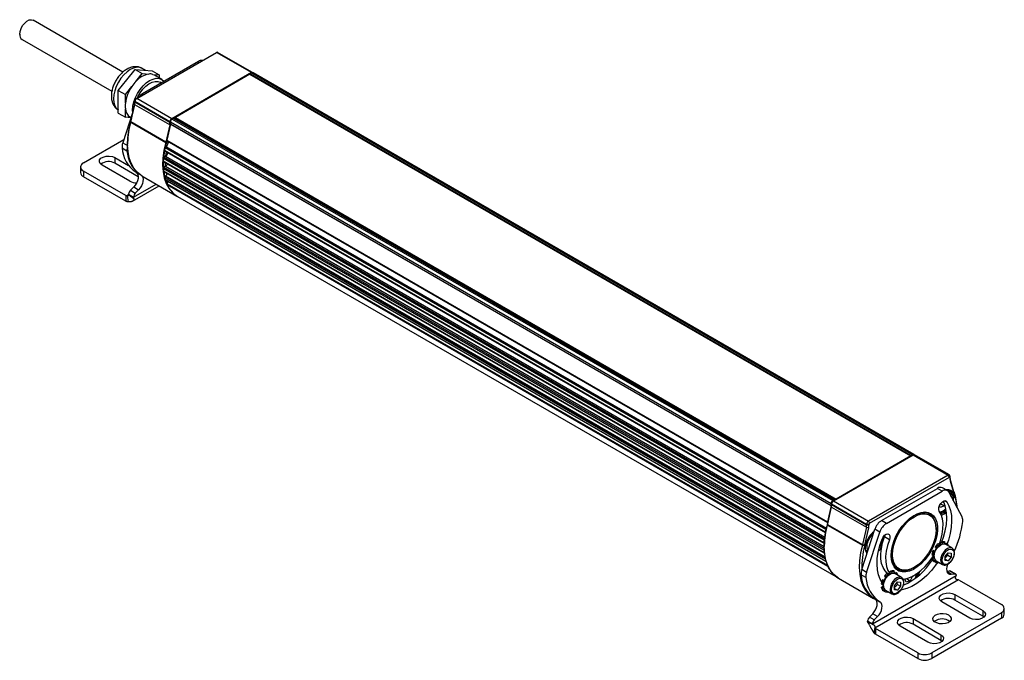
# Model space of a CAD drawing. Header units: millimetres. Extents: x 20 to 864, y 0 to 532.
# Tile 4 of 4: x 557 to 842, y 347 to 532. Entities that reach past the tile are written whole.
import ezdxf

# ---------------------------------------------------------------- set-up
doc = ezdxf.new("R2010")
doc.units = ezdxf.units.MM
doc.header["$LTSCALE"] = 2

msp = doc.modelspace()

# ---------------------------------------------------------------- linework, layer by layer
for p, q in [((586.87, 517.36), (560.9, 532.35)), ((557.7, 526.81), (583.68, 511.81)), ((590.84, 509.73), (613.89, 523.04)), ((624, 517.2), (613.89, 523.04)), ((624.35, 517.24), (614.24, 523.07)), ((587.97, 515.1), (590.42, 518.15)), ((590.42, 518.15), (592.47, 516.97)), ((590.42, 518.15), (592.87, 517.93)), ((593.43, 517.88), (592.47, 518.44)), ((608.67, 520.43), (592.53, 511.12)), ((592.87, 517.93), (595.32, 517.71)), ((608.67, 520.43), (609.02, 520.22)), ((585.52, 512.06), (587.97, 515.1)), ((590.63, 514.68), (592.47, 516.97)), ((592.47, 516.97), (594.31, 516.8)), ((595.32, 517.71), (597.37, 516.53)), ((595.53, 516.69), (597.37, 516.53)), ((598.09, 515.27), (595.97, 516.5)), ((597.37, 516.53), (597.37, 515.69)), ((624, 517.2), (600.95, 503.89)), ((623.58, 516.72), (602.01, 504.27)), ((623.58, 516.72), (814.5, 406.5)), ((624.15, 517.12), (623.76, 516.9)), ((623.76, 516.9), (814.68, 406.68)), ((624.08, 517.08), (624, 517.2)), ((624.15, 517.12), (815.06, 406.9)), ((815.41, 406.94), (624.5, 517.15)), ((587.57, 510.87), (589.41, 513.16)), ((597.91, 514.22), (597.59, 514.41)), ((585.52, 512.06), (587.57, 510.87)), ((585.52, 508.79), (585.52, 512.06)), ((587.57, 508.42), (587.57, 510.87)), ((590.49, 509.53), (590.84, 509.73)), ((600.95, 503.89), (590.84, 509.73)), ((592.53, 511.12), (592.89, 510.91)), ((585.52, 505.52), (585.52, 508.79)), ((587.57, 504.34), (587.57, 506.79)), ((590.25, 508.23), (589.15, 503.25)), ((589.16, 502.96), (590.26, 507.95)), ((590.26, 507.95), (590.25, 508.23)), ((600.37, 502.11), (590.26, 507.95)), ((590.35, 508.87), (590.35, 509.28)), ((600.46, 503.04), (590.35, 508.87)), ((590.35, 508.68), (590.35, 508.87)), ((600.46, 502.84), (590.35, 508.68)), ((585.52, 505.52), (587.57, 504.34)), ((589.74, 505.93), (586.8, 496.95)), ((589.17, 504.2), (587.57, 504.34)), ((588.97, 504.37), (589.19, 504.25)), ((601.03, 503.77), (600.95, 503.89)), ((601.48, 504.04), (601.1, 503.81)), ((601.1, 503.81), (792.01, 393.6)), ((601.48, 504.04), (792.4, 393.82)), ((792.53, 393.83), (601.61, 504.05)), ((601.7, 504), (602.01, 504.18)), ((602.01, 504.27), (792.93, 394.05)), ((602.01, 504.27), (602.01, 503.82)), ((589.11, 502.77), (589.09, 503.02)), ((599.23, 496.93), (589.11, 502.77)), ((589.16, 502.96), (589.15, 503.25)), ((599.27, 497.12), (589.16, 502.96)), ((600.37, 502.11), (599.27, 497.12)), ((600.59, 502.37), (599.56, 497.71)), ((600.37, 502.11), (600.53, 502.08)), ((600.46, 503.04), (600.46, 502.84)), ((600.6, 503.04), (600.46, 503.04)), ((600.6, 502.84), (600.46, 502.84)), ((600.59, 502.37), (791.51, 392.16)), ((600.6, 502.96), (791.52, 392.74)), ((600.6, 502.96), (600.6, 502.45)), ((600.6, 502.45), (791.52, 392.23)), ((575.44, 491.12), (587.09, 497.85)), ((586.62, 495.49), (588.03, 494.67)), ((586.8, 496.95), (588.21, 496.14)), ((588.23, 496.18), (588.21, 496.14)), ((588.23, 496.96), (588.23, 496.56)), ((599.06, 495.6), (789.98, 385.38)), ((599.18, 495.58), (599.5, 496.87)), ((599.22, 495.84), (790.14, 385.62)), ((599.5, 496.87), (599.23, 496.93)), ((599.55, 497.07), (599.27, 497.12)), ((599.55, 497.07), (599.65, 497.51)), ((599.56, 497.71), (790.48, 387.49)), ((599.61, 497.54), (790.53, 387.32)), ((584.57, 492.67), (588.48, 490.41)), ((584.57, 492.67), (584.57, 491.03)), ((598.57, 492.53), (789.49, 382.31)), ((598.73, 492.8), (598.98, 494.59)), ((599.19, 493.06), (598.74, 492.81)), ((598.74, 492.81), (789.65, 382.6)), ((598.89, 494.78), (789.81, 384.56)), ((598.94, 494.61), (789.85, 384.4)), ((599.19, 493.06), (789.7, 383.08)), ((599.3, 493.14), (599.46, 494.31)), ((574.6, 489.96), (574.6, 488.32)), ((588.88, 485.85), (580.82, 490.5)), ((591.29, 487.16), (584.57, 491.03)), ((598.51, 491.69), (789.43, 381.47)), ((598.51, 489.62), (789.43, 379.41)), ((598.56, 491.56), (789.48, 381.34)), ((599.19, 490.23), (598.68, 489.94)), ((598.68, 489.94), (789.55, 379.76)), ((599.19, 490.23), (789.54, 380.34)), ((587.69, 481.72), (575.44, 488.79)), ((575.44, 488.79), (575.44, 487.16)), ((587.69, 480.09), (575.44, 487.16)), ((590.63, 488.46), (591.69, 487.85)), ((592.37, 487.4), (602.48, 481.56)), ((598.57, 488.85), (789.49, 378.64)), ((598.62, 488.76), (789.54, 378.54)), ((598.89, 486.97), (789.81, 376.75)), ((599.19, 487.39), (599.06, 487.32)), ((599.06, 487.32), (789.83, 377.19)), ((599.19, 487.39), (789.8, 377.35)), ((599.54, 487.71), (599.41, 488.36)), ((589.98, 484.19), (589.03, 483.22)), ((589.65, 480.08), (597.35, 484.52)), ((589.92, 481.25), (596.47, 485.03)), ((589.98, 484.19), (591.4, 483.37)), ((599.06, 486.35), (789.98, 376.13)), ((599.1, 486.28), (790.02, 376.07)), ((599.62, 484.87), (790.54, 374.66)), ((599.66, 485.13), (790.51, 374.95)), ((587.69, 481.72), (587.69, 480.09)), ((587.81, 481.66), (588.51, 482.06)), ((587.81, 480.94), (587.81, 481.66)), ((587.81, 480.03), (587.81, 480.94)), ((588.07, 481.66), (588.38, 479.89)), ((588.51, 482.07), (589.92, 481.25)), ((588.51, 482.06), (589.92, 481.23)), ((589, 481.65), (589.97, 480.9)), ((589.03, 483.22), (590.44, 482.41)), ((591.4, 483.37), (590.44, 482.41)), ((602.62, 481.48), (793.54, 371.27)), ((815.06, 406.9), (814.68, 406.68)), ((792.16, 393.52), (815.21, 406.82)), ((814.5, 406.5), (792.93, 394.05)), ((814.5, 406.42), (814.5, 406.5)), ((815.21, 406.82), (825.32, 400.99)), ((825.67, 401.02), (815.56, 406.86)), ((825.32, 400.99), (802.27, 387.68)), ((802.62, 387.07), (825.67, 400.37)), ((825.67, 400.37), (825.32, 400.99)), ((825.81, 400.7), (825.81, 400.29)), ((825.81, 400.29), (825.81, 400.1)), ((825.9, 399.87), (825.91, 399.36)), ((827, 396.16), (825.9, 399.87)), ((825.91, 399.36), (827.01, 395.64)), ((806.08, 387.84), (822.21, 397.15)), ((807.49, 387.02), (823.63, 396.34)), ((823.63, 396.34), (822.21, 397.15)), ((825.13, 396.48), (823.71, 397.3)), ((825.34, 396.37), (824.95, 396.59)), ((825.31, 396.38), (825.2, 396.43)), ((825.55, 396.03), (829.36, 388.79)), ((827, 396.16), (827.01, 395.64)), ((827.05, 396.02), (827.07, 395.48)), ((791.52, 392.74), (791.52, 392.23)), ((791.66, 392.82), (791.66, 392.66)), ((791.66, 392.66), (801.77, 386.82)), ((791.66, 392.47), (791.66, 392.66)), ((792.4, 393.82), (792.01, 393.6)), ((792.01, 393.43), (792.16, 393.52)), ((792.16, 393.52), (802.27, 387.68)), ((792.93, 394.05), (792.93, 393.96)), ((823.13, 392.7), (824.26, 392.05)), ((824.9, 393.26), (824.45, 393.53)), ((826.53, 394.7), (826.5, 394.23)), ((791.57, 391.84), (790.47, 386.86)), ((791.51, 392.16), (790.48, 387.49)), ((790.48, 386.75), (791.58, 391.73)), ((791.57, 391.84), (791.58, 391.73)), ((791.58, 391.73), (801.69, 385.89)), ((791.66, 392.47), (801.77, 386.63)), ((819.99, 389.65), (818.86, 390.31)), ((823.06, 391.64), (822.85, 392.25)), ((824.26, 392.05), (823.06, 391.64)), ((824.38, 392.28), (824.26, 392.05)), ((790.57, 387.3), (790.54, 387.31)), ((802.27, 387.68), (802.62, 387.07)), ((807.49, 387.02), (806.08, 387.84)), ((790.14, 385.62), (790.16, 385.64)), ((790.42, 386.65), (790.43, 386.55)), ((790.43, 386.55), (800.54, 380.71)), ((790.47, 386.86), (790.48, 386.75)), ((790.48, 386.75), (800.59, 380.91)), ((800.35, 373.68), (804.16, 385.32)), ((801.69, 385.89), (800.59, 380.91)), ((801.28, 380.79), (802.38, 385.77)), ((801.69, 385.89), (802.38, 385.77)), ((801.76, 372.86), (805.57, 384.5)), ((801.77, 386.82), (802.48, 386.82)), ((801.77, 386.82), (801.77, 386.63)), ((801.77, 386.63), (802.48, 386.63)), ((802.48, 386.63), (802.48, 386.82)), ((805.57, 384.5), (804.16, 385.32)), ((821.89, 385.3), (821.89, 385.46)), ((802.94, 381.61), (802.95, 381.83)), ((802.95, 381.83), (803.06, 381.97)), ((806.95, 383.11), (807.1, 383.69)), ((808.36, 382.29), (806.95, 383.11)), ((807.06, 383.46), (807.04, 383.64)), ((823.22, 381), (823.32, 381.64)), ((823.32, 381.64), (823.64, 381.46)), ((823.64, 381.46), (823.57, 381.02)), ((824.47, 381.54), (824.15, 381.73)), ((824.27, 381.09), (824.47, 381.54)), ((824.52, 381.01), (824.78, 381.36)), ((824.78, 381.36), (825.1, 381.18)), ((789.54, 380.5), (789.54, 380.34)), ((800.54, 380.71), (801.22, 380.56)), ((800.59, 380.91), (801.28, 380.79)), ((801.57, 379.05), (801.96, 378.83)), ((801.96, 378.83), (802, 378.81)), ((821.28, 378.97), (820.96, 379.15)), ((820.96, 379.15), (821.39, 379.07)), ((821.57, 378.91), (821.28, 378.97)), ((821.39, 379.07), (821.59, 378.95)), ((821.64, 379.06), (821.48, 379.14)), ((821.6, 380.25), (821.91, 380.07)), ((821.88, 379.92), (821.6, 380.25)), ((821.87, 379.8), (822.02, 379.72)), ((822.08, 379.81), (821.88, 379.92)), ((821.91, 380.07), (822.11, 379.84)), ((822.74, 380.94), (822.42, 381.13)), ((822.81, 380.58), (822.74, 380.94)), ((823.14, 380.89), (823.21, 380.85)), ((823.35, 380.93), (823.22, 381)), ((824.43, 377.45), (825.31, 378.55)), ((826.48, 379.88), (824.57, 380.98)), ((825.1, 381.18), (824.84, 380.82)), ((825.28, 377.83), (825.21, 378.43)), ((825.31, 378.55), (826.2, 378.47)), ((826.2, 378.47), (826.2, 377.3)), ((820.62, 378), (820.94, 377.82)), ((820.62, 376.96), (821.12, 377.37)), ((820.94, 376.78), (820.62, 376.96)), ((820.94, 377.82), (821.28, 377.94)), ((821.28, 377.06), (820.94, 376.78)), ((820.96, 376.21), (821.28, 376.02)), ((821.12, 377.37), (821.25, 377.3)), ((821.25, 377.46), (821.18, 377.49)), ((821.28, 376.02), (821.57, 376.42)), ((821.6, 375.84), (821.77, 376.24)), ((821.91, 375.66), (821.6, 375.84)), ((821.82, 376.22), (823.73, 375.12)), ((822.09, 376.06), (821.91, 375.66)), ((824.43, 376.27), (824.43, 377.45)), ((824.43, 376.71), (825.31, 376.2)), ((825.31, 376.2), (824.43, 376.27)), ((825.28, 377.83), (826.2, 377.3)), ((826.2, 377.3), (825.31, 376.2)), ((801.76, 372.86), (800.35, 373.68)), ((808.6, 372.56), (808.7, 373.2)), ((808.7, 373.2), (809.01, 373.02)), ((809.01, 373.02), (808.95, 372.58)), ((809.84, 373.1), (809.52, 373.28)), ((809.65, 372.65), (809.84, 373.1)), ((809.71, 374.46), (810.84, 373.8)), ((809.9, 372.56), (810.16, 372.92)), ((810.16, 372.92), (810.48, 372.73)), ((810.48, 372.73), (810.21, 372.38)), ((815.42, 374.26), (815.56, 374.34)), ((824.95, 373.19), (825.72, 373.3)), ((826.18, 372.35), (825, 373.03)), ((827.13, 372.49), (825.72, 373.3)), ((827.42, 372.44), (826, 373.26)), ((793.68, 371.18), (803.79, 365.35)), ((801.58, 371.39), (800.17, 372.21)), ((803.47, 357.97), (827.65, 371.93)), ((828.35, 370.7), (804.18, 356.75)), ((806.66, 370.53), (806.34, 370.71)), ((806.34, 370.71), (806.77, 370.63)), ((806.95, 370.47), (806.66, 370.53)), ((806.77, 370.63), (806.97, 370.51)), ((807.01, 370.61), (806.86, 370.7)), ((806.97, 371.81), (807.29, 371.63)), ((807.26, 371.48), (806.97, 371.81)), ((807.24, 371.36), (807.39, 371.27)), ((807.46, 371.36), (807.26, 371.48)), ((807.29, 371.63), (807.49, 371.4)), ((808.12, 372.5), (807.8, 372.68)), ((808.19, 372.14), (808.12, 372.5)), ((808.27, 372.29), (808.14, 372.36)), ((808.52, 372.45), (808.58, 372.41)), ((808.72, 372.49), (808.6, 372.56)), ((809.8, 369.01), (810.69, 370.11)), ((811.85, 371.44), (809.94, 372.54)), ((810.65, 369.38), (810.59, 369.98)), ((810.69, 370.11), (811.57, 370.03)), ((811.57, 370.03), (811.57, 368.85)), ((813.15, 370.02), (812.77, 371)), ((814.36, 370.48), (813.15, 370.02)), ((813.28, 371.1), (814.36, 370.48)), ((815.01, 371.75), (814.36, 370.48)), ((826.18, 372.35), (827.13, 372.49)), ((828.47, 370.64), (840.72, 363.57)), ((805.99, 369.56), (806.31, 369.37)), ((805.99, 368.52), (806.5, 368.93)), ((806.31, 368.34), (805.99, 368.52)), ((806.31, 369.37), (806.66, 369.49)), ((806.66, 368.62), (806.31, 368.34)), ((806.34, 367.76), (806.66, 367.58)), ((806.5, 368.93), (806.63, 368.86)), ((806.62, 369.01), (806.55, 369.05)), ((806.66, 367.58), (806.95, 367.98)), ((806.97, 367.4), (807.15, 367.8)), ((807.29, 367.21), (806.97, 367.4)), ((807.19, 367.77), (809.1, 366.67)), ((807.46, 367.62), (807.29, 367.21)), ((809.8, 367.83), (809.8, 369.01)), ((809.8, 368.26), (810.69, 367.75)), ((810.69, 367.75), (809.8, 367.83)), ((810.65, 369.38), (811.57, 368.85)), ((811.57, 368.85), (810.69, 367.75)), ((804.17, 365.19), (805.59, 364.37)), ((831.59, 359.7), (823.53, 364.35)), ((827.28, 366.51), (835.34, 361.86)), ((827.28, 366.51), (827.28, 364.88)), ((835.34, 360.23), (827.28, 364.88)), ((835.34, 361.86), (835.34, 360.23)), ((841.56, 360.77), (841.56, 362.41)), ((802.05, 358.79), (803.47, 357.97)), ((803.47, 357.97), (802.05, 358.77)), ((802.58, 359.94), (803.53, 360.91)), ((803.99, 359.13), (802.58, 359.94)), ((804.94, 360.09), (803.53, 360.91)), ((803.99, 359.13), (804.94, 360.09)), ((815.19, 359.53), (823.25, 354.88)), ((815.19, 359.53), (815.19, 357.9)), ((840.72, 361.24), (820.57, 349.61)), ((840.72, 359.61), (820.57, 347.98)), ((835.71, 359.96), (835.34, 360.23)), ((840.72, 361.24), (840.72, 359.61)), ((803.52, 357.88), (802.16, 358.41)), ((804.15, 356.92), (803.84, 355.5)), ((804.18, 356.75), (804.18, 356.03)), ((804.18, 356.03), (804.18, 355.12)), ((816.54, 349.61), (804.29, 356.68)), ((804.29, 356.68), (804.29, 355.05)), ((819.5, 352.72), (811.44, 357.37)), ((823.25, 353.25), (815.19, 357.9)), ((816.54, 347.98), (804.29, 355.05)), ((823.25, 354.88), (823.25, 353.25)), ((823.62, 352.98), (823.25, 353.25)), ((816.54, 349.61), (816.54, 347.98)), ((820.57, 349.61), (820.57, 347.98))]:
    msp.add_line(p, q)
at = {"flags": 128}
for points in [[(557.04, 528.27), (557.14, 529.1), (557.44, 529.97), (557.89, 530.81), (558.48, 531.54), (559.14, 532.09), (559.81, 532.42), (560.44, 532.5), (560.9, 532.35)], [(592.47, 518.44), (591.72, 518.71), (590.88, 518.74), (589.96, 518.54), (589, 518.09), (588.05, 517.43), (587.13, 516.58), (586.28, 515.57), (585.54, 514.44), (584.93, 513.23), (584.48, 511.99), (584.2, 510.77), (584.1, 509.61), (584.2, 508.56), (584.48, 507.66), (584.93, 506.94), (585.54, 506.44), (585.54, 506.44)], [(589.68, 505.66), (589.64, 506.35), (589.73, 507.52), (590.02, 508.76), (590.47, 510.01), (591.09, 511.23), (591.84, 512.38), (592.7, 513.4), (593.62, 514.26), (594.59, 514.93), (595.56, 515.37), (596.48, 515.58), (597.34, 515.55), (598.09, 515.27), (598.7, 514.76), (598.75, 514.71)], [(595.53, 516.69), (595.89, 516.54), (595.97, 516.5)], [(591.02, 509.8), (591.21, 510.23), (591.84, 511.36), (592.6, 512.39), (593.45, 513.28), (594.36, 513.97), (595.28, 514.44), (596.16, 514.67), (596.97, 514.64), (597.59, 514.41)], [(592.37, 487.4), (592.06, 487.59), (590.95, 488.5), (590.01, 489.65), (589.26, 491.03), (588.7, 492.62), (588.36, 494.4), (588.23, 496.33), (588.31, 498.39), (588.61, 500.55), (589.11, 502.77)], [(599.23, 496.93), (598.72, 494.71), (598.42, 492.55), (598.34, 490.49), (598.47, 488.56), (598.81, 486.79), (599.37, 485.19), (600.12, 483.81), (601.06, 482.66), (602.17, 481.75), (602.55, 481.52)], [(599.75, 497.45), (599.77, 497.43), (599.86, 497.26), (599.89, 497.04), (599.86, 496.77), (599.76, 496.5), (599.62, 496.23), (599.43, 496.01), (599.22, 495.84)], [(580.82, 490.5), (580.29, 490.94), (580.05, 491.45), (580.13, 491.98), (580.52, 492.46), (581.17, 492.84), (582.01, 493.06), (582.92, 493.11), (583.81, 492.97), (584.57, 492.67)], [(598.64, 489.91), (598.62, 490.5), (598.64, 491.51)], [(599.2, 490.24), (599.19, 490.83), (599.19, 491.2)], [(590.72, 488.41), (591, 488.15), (591.2, 487.74), (591.28, 487.21), (591.24, 486.61), (591.08, 485.97), (590.8, 485.32), (590.43, 484.72), (589.98, 484.19)], [(592.35, 487.41), (592.41, 487.33), (592.62, 486.92), (592.7, 486.4), (592.66, 485.79), (592.49, 485.15), (592.21, 484.51), (591.84, 483.9), (591.4, 483.37)], [(598.99, 487.26), (598.75, 488.58), (598.74, 488.69)], [(599.68, 485.16), (599.64, 485.25), (599.29, 486.18)], [(826.95, 394.7), (826.85, 395.5), (826.57, 396.13), (826.11, 396.56), (825.52, 396.74), (824.83, 396.67), (824.81, 396.67)], [(792.58, 393.76), (792.57, 393.79), (792.55, 393.82), (792.53, 393.83), (792.5, 393.84), (792.47, 393.85), (792.44, 393.84), (792.4, 393.82)], [(822.76, 390.6), (822.6, 391.04), (822.63, 391.61), (822.85, 392.23), (823.21, 392.81), (823.67, 393.25), (824.15, 393.5), (824.58, 393.5), (824.9, 393.26)], [(823.51, 381.7), (823.98, 383.04), (824.49, 384.91), (824.81, 386.73), (824.93, 388.48), (824.85, 390.11), (824.59, 391.61), (824.13, 392.94), (823.9, 393.4)], [(824.9, 393.26), (825.54, 392.12), (826, 390.79), (826.27, 389.3), (826.34, 387.66), (826.22, 385.91), (825.9, 384.09), (825.4, 382.22), (825.05, 381.21)], [(826.82, 393.62), (826.85, 393.79), (826.95, 394.7)], [(808.84, 377.77), (808.94, 379.14), (809.23, 380.57), (809.7, 382.04), (810.33, 383.5), (811.12, 384.91), (812.04, 386.22), (813.06, 387.4), (814.14, 388.41), (815.28, 389.23), (816.41, 389.83), (817.53, 390.2), (818.58, 390.32), (819.55, 390.19), (820.41, 389.81), (821.13, 389.2), (821.68, 388.38), (822.06, 387.35), (822.25, 386.17), (822.25, 384.85), (822.06, 383.45), (821.68, 381.99), (821.13, 380.52), (820.41, 379.08), (819.55, 377.72), (818.58, 376.47), (817.53, 375.37), (816.41, 374.45), (815.28, 373.73), (814.14, 373.25), (813.06, 373), (812.04, 373.01), (811.12, 373.26), (810.33, 373.76), (809.7, 374.48), (809.23, 375.41), (808.94, 376.51), (808.84, 377.77)], [(821.89, 385.46), (821.79, 386.7), (821.5, 387.79), (821.02, 388.7), (820.38, 389.39), (819.58, 389.85), (818.65, 390.07), (817.63, 390.03), (816.54, 389.73), (815.42, 389.2), (814.3, 388.44), (813.21, 387.47), (812.18, 386.33), (811.26, 385.05), (810.46, 383.67), (809.82, 382.23), (809.34, 380.77), (809.05, 379.35), (808.95, 377.99), (809.05, 376.75), (809.34, 375.66), (809.82, 374.76), (810.46, 374.06), (811.26, 373.6), (812.18, 373.39), (813.21, 373.43), (814.3, 373.72), (815.42, 374.26), (815.42, 374.26)], [(821.89, 385.3), (821.79, 383.98), (821.51, 382.58), (821.04, 381.16), (820.41, 379.75), (819.63, 378.4), (818.72, 377.14), (817.72, 376.03), (816.66, 375.08), (815.56, 374.34), (814.46, 373.82), (813.4, 373.53), (812.4, 373.49), (811.49, 373.7), (810.71, 374.15), (810.08, 374.83), (809.61, 375.71), (809.33, 376.78), (809.23, 377.99), (809.33, 379.32), (809.61, 380.71), (810.08, 382.14), (810.71, 383.55), (811.49, 384.9), (812.4, 386.15), (813.4, 387.26), (814.46, 388.21), (815.56, 388.95), (816.66, 389.48), (817.72, 389.76), (818.72, 389.8), (819.63, 389.59), (820.41, 389.14), (821.04, 388.46), (821.51, 387.58), (821.79, 386.51), (821.89, 385.3)], [(820, 389.65), (819.71, 390.02), (819.55, 390.19)], [(822.73, 380.95), (823.19, 382.25), (823.61, 383.9), (823.83, 385.49), (823.85, 386.99), (823.68, 388.37), (823.31, 389.58), (822.76, 390.6)], [(790.48, 387.49), (790.48, 387.46), (790.47, 387.43), (790.48, 387.4), (790.48, 387.38), (790.49, 387.35), (790.51, 387.34), (790.52, 387.32), (790.54, 387.31)], [(793.68, 371.18), (793.37, 371.37), (792.26, 372.28), (791.32, 373.43), (790.57, 374.82), (790.02, 376.41), (789.67, 378.18), (789.54, 380.11), (789.62, 382.17), (789.92, 384.33), (790.43, 386.55)], [(789.81, 384.56), (789.8, 384.52), (789.81, 384.47), (789.82, 384.44), (789.84, 384.41), (789.87, 384.39), (789.9, 384.39), (789.9, 384.39)], [(803.97, 384.73), (803.46, 384.34), (802.77, 383.61), (802.18, 382.74), (801.73, 381.79), (801.44, 380.83), (801.34, 379.92), (801.44, 379.12), (801.73, 378.49), (801.87, 378.31)], [(789.43, 381.47), (789.43, 381.43), (789.44, 381.4), (789.45, 381.37), (789.47, 381.35), (789.5, 381.34), (789.53, 381.33), (789.56, 381.34)], [(806.16, 370.11), (805.72, 370.87), (805.22, 372.15), (804.9, 373.61), (804.78, 375.21), (804.85, 376.93), (805.12, 378.74), (805.58, 380.6), (806.22, 382.48)], [(806.07, 382.08), (805.94, 381.66), (805.8, 381.3)], [(807.75, 372.65), (807.12, 373.29), (806.52, 374.26), (806.1, 375.43), (805.88, 376.76), (805.85, 378.23), (806.03, 379.81), (806.4, 381.44), (806.95, 383.11)], [(806.22, 382.48), (806.54, 383.08), (806.97, 383.58), (807.45, 383.9), (807.91, 383.98), (808.27, 383.82), (808.49, 383.45), (808.52, 382.91), (808.36, 382.29)], [(808.36, 382.29), (807.81, 380.63), (807.44, 378.99), (807.27, 377.42), (807.29, 375.94), (807.51, 374.61), (807.93, 373.44), (808.53, 372.47), (808.54, 372.46)], [(800.54, 380.71), (800.03, 378.49), (799.74, 376.34), (799.65, 374.28), (799.78, 372.35), (800.13, 370.57), (800.68, 368.98), (801.43, 367.6), (802.37, 366.44), (803.49, 365.53), (804.39, 365.04)], [(801.43, 379.43), (801.59, 379.16), (801.96, 378.83)], [(805.18, 379.02), (805.64, 379.53), (806.09, 380.17)], [(821.25, 377.48), (821.34, 378.23), (821.62, 379.01), (822.05, 379.76), (822.59, 380.39), (823.19, 380.84), (823.79, 381.08), (824.33, 381.08), (824.57, 380.98)], [(826.46, 379.89), (826.24, 379.97), (825.7, 379.98), (825.1, 379.74), (824.5, 379.29), (823.96, 378.65), (823.53, 377.91), (823.25, 377.12), (823.16, 376.37)], [(823.58, 376.37), (823.67, 377.08), (823.95, 377.81), (824.36, 378.5), (824.89, 379.07), (825.46, 379.45), (826.01, 379.61), (826.49, 379.52), (826.84, 379.21), (827.02, 378.69), (827.02, 378.03), (826.84, 377.3), (826.49, 376.58), (826.01, 375.94), (825.46, 375.46), (824.89, 375.19), (824.36, 375.15), (823.95, 375.36), (823.67, 375.78), (823.58, 376.37)], [(822.18, 375.63), (821.72, 374.98), (820.47, 373.4), (819.13, 371.96), (817.73, 370.7), (816.29, 369.64), (814.83, 368.8), (813.39, 368.2), (811.99, 367.84), (811.72, 367.79)], [(812.19, 370.93), (812.42, 370.95), (813.64, 371.21), (814.92, 371.71), (816.2, 372.45), (817.48, 373.42), (818.7, 374.58), (819.85, 375.91), (820.9, 377.38), (821.3, 378.02)], [(810.16, 373.92), (810.62, 373.82), (810.85, 373.8)], [(816.87, 371.99), (816.91, 372.18), (817.01, 373.09)], [(825.2, 375.24), (825.16, 375.14), (824.96, 374.49), (824.88, 373.87), (824.92, 373.32), (825.08, 372.87), (825.36, 372.54), (825.73, 372.37), (826.18, 372.35)], [(806.62, 369.03), (806.72, 369.78), (806.99, 370.57), (807.42, 371.31), (807.96, 371.94), (808.57, 372.4), (809.17, 372.64), (809.71, 372.63), (809.94, 372.54)], [(811.83, 371.44), (811.62, 371.53), (811.08, 371.54), (810.48, 371.3), (809.87, 370.84), (809.33, 370.21), (808.9, 369.47), (808.63, 368.68), (808.53, 367.93)], [(808.95, 367.93), (809.05, 368.64), (809.32, 369.37), (809.74, 370.06), (810.26, 370.63), (810.83, 371.01), (811.38, 371.17), (811.86, 371.08), (812.21, 370.76), (812.4, 370.25), (812.4, 369.59), (812.21, 368.86), (811.86, 368.14), (811.38, 367.5), (810.83, 367.02), (810.26, 366.75), (809.74, 366.71), (809.32, 366.91), (809.05, 367.34), (808.95, 367.93)], [(816.09, 372.38), (815.96, 371.76), (815.67, 371.01)], [(816.57, 372.7), (816.49, 372.21), (816.28, 371.49)], [(827.13, 372.49), (827.24, 372.49), (827.34, 372.47), (827.43, 372.43), (827.51, 372.37), (827.57, 372.28), (827.61, 372.18), (827.64, 372.06), (827.65, 371.93)], [(803.53, 360.91), (803.97, 361.44), (804.35, 362.04), (804.62, 362.69), (804.79, 363.33), (804.83, 363.94), (804.75, 364.46), (804.54, 364.87), (804.27, 365.13)], [(804.94, 360.09), (805.39, 360.62), (805.76, 361.23), (806.04, 361.87), (806.2, 362.52), (806.25, 363.12), (806.16, 363.64), (805.96, 364.06), (805.65, 364.33)], [(823.53, 364.35), (823, 364.79), (822.77, 365.3), (822.85, 365.83), (823.23, 366.31), (823.89, 366.68), (824.72, 366.91), (825.64, 366.96), (826.53, 366.82), (827.28, 366.51)], [(835.34, 361.86), (835.87, 361.42), (836.11, 360.91), (836.03, 360.38), (835.64, 359.9), (834.99, 359.53), (834.15, 359.3), (833.24, 359.25), (832.35, 359.39), (831.59, 359.7)], [(811.44, 357.37), (810.91, 357.8), (810.67, 358.32), (810.75, 358.85), (811.14, 359.33), (811.79, 359.7), (812.63, 359.93), (813.54, 359.98), (814.43, 359.84), (815.19, 359.53)], [(825.45, 360.59), (825.95, 360.18), (826.2, 359.7), (826.17, 359.19), (825.85, 358.73), (825.29, 358.34), (824.54, 358.08), (823.68, 357.98), (822.82, 358.04), (822.03, 358.26), (821.42, 358.62), (821.03, 359.07), (820.93, 359.57), (821.1, 360.06), (821.55, 360.5), (822.22, 360.82), (823.03, 361.01), (823.9, 361.03), (824.74, 360.88), (825.45, 360.59)], [(823.25, 354.88), (823.78, 354.44), (824.01, 353.93), (823.93, 353.4), (823.55, 352.92), (822.89, 352.54), (822.06, 352.32), (821.14, 352.27), (820.25, 352.41), (819.5, 352.72)]]:
    msp.add_lwpolyline(points, dxfattribs=at)
for centre, radius, start, end in [((558.6, 528.1), 1.57, 173.5102, 235.1777), ((609.61, 518.99), 1.72, 82.4488, 123.3655), ((614.1, 522.75), 0.352, 65.6929, 125.6176), ((595.53, 510.44), 6.48, 100.9018, 139.0928), ((594.67, 513.99), 2.84, 72.3774, 97.4036), ((623.96, 516.57), 0.384, 122.6697, 159.5879), ((624.2, 516.96), 0.311, 45.6956, 129.1339), ((624.35, 516.83), 0.352, 65.6929, 125.6176), ((598.48, 506.92), 11.01, 145.4623, 172.1264), ((598.77, 506.88), 11.28, 136.2327, 146.1781), ((591.42, 508.83), 1.08, 122.6055, 177.3945), ((590.65, 509.27), 0.307, 122.6055, 177.3945), ((594.69, 507.61), 4.12, 121.5906, 143.9725), ((594.1, 507.61), 6.58, 172.8754, 187.1246), ((590.76, 507.03), 3.2, 184.2144, 235.9069), ((586.34, 509.12), 4, 347.2123, 359.5998), ((586.91, 508.71), 3.43, 347.2123, 359.5998), ((601.53, 502.99), 1.08, 122.6055, 177.3945), ((601.67, 502.91), 1.08, 122.6055, 177.3945), ((601.56, 503.93), 0.126, 65.6929, 125.6176), ((611.44, 496.73), 23.22, 164.2903, 179.4276), ((584.38, 504.3), 4.88, 344.7822, 347.5397), ((585.07, 503.86), 4.19, 344.7822, 347.5397), ((597.03, 502.87), 3.43, 347.2123, 359.5998), ((600.26, 502.45), 0.343, 347.2123, 359.5998), ((590.04, 495.81), 3.44, 160.6023, 185.4454), ((595.61, 495.96), 9, 183.0399, 236.8659), ((591.46, 495), 3.44, 160.6023, 185.4454), ((624.85, 489.85), 26.42, 167.427, 169.2406), ((599.44, 495.51), 0.396, 124.6906, 167.3486), ((595.19, 498.03), 4.19, 344.7822, 347.5397), ((595.19, 498.04), 4.46, 344.7822, 347.5397), ((599.7, 497.65), 0.152, 158.7056, 230.743), ((597.24, 495.21), 9.22, 183.3845, 231.6949), ((619.86, 490.55), 21.39, 174.6836, 176.9402), ((598.96, 492.48), 0.389, 122.8406, 173.4253), ((599.03, 494.73), 0.147, 159.692, 231.6635), ((598.33, 494.38), 1.57, 303, 348.6509), ((575.88, 489.96), 1.24, 110.7834, 249.2166), ((582.71, 487.81), 3.72, 60.0651, 127.3102), ((598.63, 491.66), 0.126, 168.9907, 234.92), ((598.89, 489.62), 0.38, 122.401, 179.6946), ((614.92, 490.55), 16.43, 183.2284, 185.9182), ((598.36, 491.52), 1.53, 302.7474, 335.1177), ((576.03, 488.47), 1.43, 185.6948, 245.6253), ((598.68, 488.85), 0.114, 181.2912, 236.3211), ((599.25, 487.01), 0.364, 121.4968, 186.5176), ((610.74, 489.85), 12.2, 193.6502, 196.6869), ((598.35, 488.69), 1.54, 302.8076, 337.2302), ((590.71, 489.36), 3.96, 242.4506, 271.8488), ((599.15, 486.37), 0.0992, 193.9007, 238.5468), ((599.9, 484.96), 0.293, 144.0817, 196.6614), ((606.41, 487.86), 7.42, 203.7579, 239.2877), ((598.42, 485.92), 1.48, 327.3361, 356.2603), ((588.22, 482.63), 1.05, 240.1361, 247.3111), ((590.29, 481.96), 1.79, 134.9757, 176.5282), ((591.71, 481.14), 1.79, 134.9757, 176.5282), ((588.22, 481), 1.05, 240.1361, 247.3111), ((815.26, 406.66), 0.311, 45.6976, 129.1337), ((815.41, 406.54), 0.352, 65.6929, 125.6176), ((814.89, 406.35), 0.392, 122.945, 170.3743), ((825.51, 400.75), 0.306, 350.786, 129.2033), ((825.73, 400.31), 0.0873, 350.786, 129.2033), ((828.07, 400.48), 2.25, 179.3902, 195.8067), ((828.44, 400.07), 2.63, 179.3902, 195.8067), ((823.09, 395.94), 1.5, 65.4239, 125.8865), ((824.46, 395.35), 1.29, 31.8461, 130.1546), ((824.94, 394.98), 1.61, 349.9096, 89.73), ((828.59, 396.63), 1.66, 196.4435, 201.5498), ((828.87, 396.19), 1.94, 196.4435, 201.5498), ((814.08, 391.16), 13.85, 1.5161, 20.5359), ((792.59, 392.69), 1.08, 122.6055, 177.3945), ((792.73, 392.61), 1.08, 122.6055, 177.3945), ((792.43, 392.79), 0.768, 122.6055, 177.3945), ((814.65, 390.8), 13.27, 3.3193, 20.6299), ((791.18, 392.24), 0.343, 347.2123, 359.5998), ((788, 392.66), 3.66, 347.2123, 359.5998), ((788.23, 392.49), 3.43, 347.2123, 359.5998), ((822.62, 393.01), 2.68, 276.4338, 319.5698), ((822.05, 393.4), 3.76, 287.9166, 316.1675), ((822.11, 393.28), 4.05, 288.1638, 312.3515), ((802.85, 386.77), 1.08, 122.6055, 177.3945), ((802.79, 386.81), 0.307, 122.6055, 177.3945), ((808.6, 383.92), 4.66, 122.7906, 162.6205), ((810.02, 383.11), 4.66, 122.7906, 162.6205), ((800.86, 391.03), 28.9, 335.2237, 353.0418), ((827.35, 387.86), 2.21, 351.3935, 24.8258), ((813.11, 380.27), 23.57, 164.2904, 179.4276), ((815.76, 379.63), 26.42, 167.427, 169.2406), ((790.36, 385.3), 0.396, 124.6906, 167.3486), ((786.11, 387.82), 4.46, 344.7823, 347.5397), ((786.39, 387.65), 4.19, 344.7823, 347.5397), ((798.34, 386.65), 3.43, 347.2123, 359.5998), ((798.47, 386.66), 4, 347.2123, 359.5998), ((810.78, 380.33), 21.39, 174.6836, 176.9402), ((789.88, 382.27), 0.394, 125.7447, 173.2481), ((806.61, 380.19), 4.82, 126.4026, 176.362), ((800.89, 383.49), 5.76, 321.2495, 357.318), ((823.89, 380.14), 1.6, 80.6015, 110.7027), ((824.21, 379.96), 1.6, 80.6015, 110.7027), ((789.81, 379.4), 0.38, 132.1971, 179.8069), ((805.83, 380.33), 16.43, 183.2284, 185.9182), ((789.59, 378.63), 0.102, 178.7631, 293.8959), ((822.52, 374.44), 22.16, 163.976, 181.7671), ((796.5, 381.81), 4.19, 344.7823, 347.5397), ((796.51, 381.84), 4.88, 344.7823, 347.5397), ((803.25, 379.96), 1.91, 177.5675, 228.1931), ((803.51, 380.31), 1.72, 173.7566, 218.6307), ((825.35, 377.22), 4.79, 156.2274, 170.6724), ((825.66, 377.04), 4.79, 156.2274, 170.6724), ((821.38, 379.18), 0.107, 273.9521, 342.2311), ((825.28, 377.39), 4.18, 144.7726, 155.2274), ((825.46, 377.42), 4.79, 129.3264, 143.7726), ((821.79, 379.88), 0.107, 317.7717, 26.042), ((825.78, 377.24), 4.79, 129.3264, 143.7726), ((823.93, 378.93), 2.12, 111.8416, 122.6611), ((823.08, 381.02), 0.146, 296.8747, 351.331), ((823.88, 380.17), 1.58, 11.2746, 39.4992), ((790.14, 376.8), 0.34, 142.9916, 187.6461), ((801.66, 379.63), 12.2, 193.6502, 196.6869), ((790.07, 376.16), 0.0981, 194.7411, 294.8862), ((804.12, 387.12), 19.77, 294.6474, 327.4203), ((822.2, 377.22), 1.6, 189.2928, 219.3888), ((822.52, 377.04), 1.6, 189.2928, 219.3888), ((821.03, 377.49), 0.146, 308.6699, 3.1241), ((823.28, 377.79), 2.12, 177.3348, 188.1543), ((822.57, 377.32), 1.34, 173.1955, 235.4923), ((822.18, 377.21), 1.58, 260.4917, 288.7326), ((824.48, 376.22), 1.33, 173.1767, 235.681), ((790.78, 374.74), 0.254, 152.7453, 199.0852), ((797.32, 377.64), 7.41, 203.7401, 239.9616), ((803.59, 372.53), 3.44, 160.6023, 185.4454), ((805, 371.72), 3.44, 160.6023, 185.4454), ((809.26, 371.7), 1.6, 80.6015, 110.7027), ((809.58, 371.52), 1.6, 80.6015, 110.7027), ((809.26, 371.73), 1.58, 11.2746, 39.4992), ((825.79, 372.87), 0.438, 61.1646, 99.7594), ((809.15, 372.68), 9, 183.0399, 236.8659), ((810.57, 371.87), 9, 183.0399, 236.8659), ((810.72, 368.78), 4.79, 156.2274, 170.6724), ((811.04, 368.6), 4.79, 156.2274, 170.6724), ((806.76, 370.73), 0.107, 273.9521, 342.2311), ((810.65, 368.95), 4.18, 144.7726, 155.2274), ((810.84, 368.98), 4.79, 129.3264, 143.7726), ((807.16, 371.43), 0.107, 317.7717, 26.042), ((811.15, 368.79), 4.79, 129.3264, 143.7726), ((809.3, 370.48), 2.12, 111.8416, 122.6611), ((808.45, 372.58), 0.146, 296.8747, 351.331), ((827.94, 369.73), 1.05, 60.1361, 67.3111), ((807.58, 368.78), 1.6, 189.2928, 219.3888), ((807.89, 368.6), 1.6, 189.2928, 219.3888), ((806.41, 369.04), 0.146, 308.6699, 3.1241), ((808.65, 369.35), 2.12, 177.3348, 188.1543), ((807.95, 368.88), 1.34, 173.1955, 235.4923), ((807.55, 368.77), 1.58, 260.4917, 288.7326), ((809.86, 367.77), 1.33, 173.1767, 235.681), ((825.42, 361.65), 3.72, 60.0651, 127.3102), ((840.28, 362.41), 1.24, 290.7834, 69.2166), ((803.84, 358.68), 1.79, 134.9757, 176.5282), ((805.25, 357.86), 1.79, 134.9757, 176.5282), ((823.57, 355.77), 3.68, 52.5008, 127.4992), ((840.13, 360.92), 1.43, 294.3747, 354.3052), ((804.7, 357.41), 0.835, 231.79, 240.1711), ((813.33, 354.67), 3.72, 60.0651, 127.3102), ((804.7, 355.77), 0.835, 231.79, 240.1711), ((818.55, 353.5), 4.38, 242.6097, 297.3903), ((818.55, 351.87), 4.38, 242.6097, 297.3903)]:
    msp.add_arc(centre, radius, start, end)
msp.add_ellipse((805.4, 358.09), major_axis=(3.2, -1.4), ratio=0.699858, start_param=3.434331, end_param=3.439834)
for points, knots in [([(592.48, 518.4), (592.26, 518.52), (591.78, 518.79), (590.92, 518.95), (589.99, 518.93), (589.04, 518.7), (588.08, 518.27), (587.13, 517.63), (586.23, 516.81), (585.41, 515.83), (584.71, 514.74), (584.15, 513.58), (583.75, 512.37), (583.52, 511.14), (583.5, 509.98), (583.67, 508.92), (584.02, 508), (584.54, 507.24), (585.06, 506.71), (585.45, 506.51), (585.56, 506.46)], [0, 0, 0, 0, 0.042245, 0.094784, 0.147407, 0.202024, 0.259823, 0.32063, 0.382963, 0.445253, 0.507344, 0.569537, 0.632207, 0.695819, 0.760817, 0.819092, 0.874239, 0.926698, 0.977675, 1, 1, 1, 1]), ([(587.81, 481.66), (587.82, 481.66), (587.84, 481.65), (587.88, 481.65), (587.91, 481.64), (587.99, 481.64), (588.05, 481.65), (588.07, 481.66)], [0, 0, 0, 0, 0.25, 0.25, 0.5, 0.5, 1, 1, 1, 1]), ([(588.07, 481.66), (588.18, 481.68), (588.36, 481.71), (588.56, 481.76), (588.62, 481.8), (588.65, 481.81)], [0, 0, 0, 0, 0.482205, 0.780564, 1, 1, 1, 1]), ([(589.97, 480.9), (589.98, 480.88), (590, 480.83), (590.01, 480.75), (590.02, 480.67), (590.02, 480.59), (590, 480.51), (589.98, 480.43), (589.95, 480.36), (589.9, 480.29), (589.84, 480.22), (589.77, 480.16), (589.67, 480.09), (589.53, 480.01), (589.34, 479.95), (589.13, 479.91), (588.89, 479.88), (588.64, 479.88), (588.46, 479.88), (588.38, 479.89)], [0, 0, 0, 0, 0.043742, 0.087626, 0.131731, 0.176132, 0.220902, 0.266115, 0.311841, 0.358148, 0.405101, 0.452763, 0.501195, 0.588111, 0.673001, 0.756234, 0.838203, 0.919317, 1, 1, 1, 1]), ([(588.53, 482), (588.53, 482), (588.52, 482), (588.51, 482.02), (588.51, 482.05), (588.51, 482.06)], [0, 0, 0, 0, 0.082015, 0.54198, 1, 1, 1, 1]), ([(588.53, 482), (588.61, 481.94), (588.76, 481.83), (588.92, 481.71), (589, 481.65)], [0, 0, 0, 0, 0.498308, 1, 1, 1, 1]), ([(589.92, 481.23), (589.92, 481.19), (589.92, 481.15), (589.93, 481.08), (589.93, 481.04), (589.95, 480.95), (589.96, 480.92), (589.97, 480.9)], [0, 0, 0, 0, 0.25, 0.25, 0.5, 0.5, 1, 1, 1, 1]), ([(588.38, 479.89), (588.33, 479.89), (588.25, 479.9), (588.08, 479.93), (588.03, 479.95), (587.92, 479.98), (587.86, 480), (587.81, 480.03)], [0, 0, 0, 0, 0.5, 0.5, 0.75, 0.75, 1, 1, 1, 1]), ([(826.14, 394.9), (826.13, 395.05), (826.11, 395.42), (825.86, 395.9), (825.57, 396.26), (825.35, 396.34), (825.29, 396.36)], [0, 0, 0, 0, 0.22154, 0.56863, 0.900429, 1, 1, 1, 1]), ([(822.95, 390.15), (823.11, 390.19), (823.5, 390.27), (824.05, 390.59), (824.41, 390.91), (824.56, 391.04)], [0, 0, 0, 0, 0.300615, 0.706069, 1, 1, 1, 1]), ([(805.8, 381.14), (805.81, 381.17), (805.98, 381.46), (806.14, 381.93), (806.2, 382.35), (806.23, 382.49)], [0, 0, 0, 0, 0.061958, 0.677111, 1, 1, 1, 1]), ([(826.72, 376.92), (826.79, 377.07), (826.98, 377.45), (827.13, 378.11), (827.15, 378.82), (826.96, 379.39), (826.71, 379.76), (826.5, 379.84), (826.44, 379.87)], [0, 0, 0, 0, 0.123296, 0.330781, 0.540464, 0.753066, 0.935261, 1, 1, 1, 1]), ([(824.39, 376.73), (824.51, 376.97), (824.62, 377.15), (824.89, 377.49), (825.05, 377.65), (825.28, 377.83)], [0, 0, 0, 0, 0.5, 0.5, 1, 1, 1, 1]), ([(825.25, 375.24), (825.36, 375.3), (825.66, 375.49), (826.12, 375.95), (826.52, 376.48), (826.67, 376.82), (826.72, 376.92)], [0, 0, 0, 0, 0.181002, 0.522143, 0.862766, 1, 1, 1, 1]), ([(823.73, 375.12), (823.88, 375.05), (824.19, 374.92), (824.73, 374.98), (825.08, 375.15), (825.25, 375.24)], [0, 0, 0, 0, 0.330517, 0.676582, 1, 1, 1, 1]), ([(812.09, 368.48), (812.16, 368.62), (812.36, 369.01), (812.5, 369.67), (812.52, 370.38), (812.34, 370.95), (812.08, 371.32), (811.87, 371.4), (811.82, 371.42)], [0, 0, 0, 0, 0.123296, 0.330781, 0.540464, 0.753066, 0.935261, 1, 1, 1, 1]), ([(815.85, 371.26), (815.95, 371.51), (816.13, 371.93), (816.17, 372.35), (816.19, 372.52)], [0, 0, 0, 0, 0.578303, 1, 1, 1, 1]), ([(828.09, 370.74), (828.05, 370.75), (827.97, 370.75), (827.87, 370.77), (827.74, 370.81), (827.59, 370.9), (827.48, 371.06), (827.43, 371.25), (827.45, 371.44), (827.51, 371.61), (827.56, 371.7), (827.59, 371.75)], [0, 0, 0, 0, 0.08088, 0.156412, 0.227488, 0.367535, 0.498973, 0.629148, 0.771217, 0.880175, 1, 1, 1, 1]), ([(827.59, 371.75), (827.6, 371.76), (827.61, 371.79), (827.64, 371.86), (827.65, 371.9), (827.65, 371.93)], [0, 0, 0, 0, 0.5, 0.5, 1, 1, 1, 1]), ([(828.35, 370.7), (828.34, 370.71), (828.32, 370.71), (828.28, 370.72), (828.25, 370.73), (828.17, 370.74), (828.11, 370.74), (828.09, 370.74)], [0, 0, 0, 0, 0.25, 0.25, 0.5, 0.5, 1, 1, 1, 1]), ([(809.77, 368.28), (809.88, 368.53), (809.99, 368.71), (810.27, 369.05), (810.42, 369.2), (810.65, 369.38)], [0, 0, 0, 0, 0.5, 0.5, 1, 1, 1, 1]), ([(810.62, 366.79), (810.73, 366.86), (811.03, 367.05), (811.5, 367.51), (811.9, 368.03), (812.05, 368.38), (812.09, 368.48)], [0, 0, 0, 0, 0.1810024, 0.5221433, 0.8627665, 1, 1, 1, 1]), ([(809.11, 366.68), (809.26, 366.61), (809.57, 366.48), (810.1, 366.54), (810.46, 366.71), (810.62, 366.79)], [0, 0, 0, 0, 0.330517, 0.676582, 1, 1, 1, 1]), ([(802.16, 358.41), (802.14, 358.43), (802.12, 358.47), (802.08, 358.57), (802.07, 358.61), (802.06, 358.69), (802.05, 358.73), (802.05, 358.77)], [0, 0, 0, 0, 0.5, 0.5, 0.75, 0.75, 1, 1, 1, 1]), ([(803.84, 355.5), (803.82, 355.54), (803.78, 355.61), (803.72, 355.73), (803.65, 355.86), (803.57, 355.98), (803.49, 356.11), (803.41, 356.25), (803.33, 356.39), (803.24, 356.53), (803.16, 356.68), (803.07, 356.83), (802.96, 357.02), (802.83, 357.26), (802.68, 357.53), (802.54, 357.78), (802.4, 358.01), (802.28, 358.22), (802.2, 358.35), (802.16, 358.41)], [0, 0, 0, 0, 0.044348, 0.088774, 0.133351, 0.178149, 0.223239, 0.268687, 0.314562, 0.360928, 0.407849, 0.455384, 0.503592, 0.590827, 0.675724, 0.758668, 0.840069, 0.920362, 1, 1, 1, 1]), ([(803.32, 357.96), (803.35, 357.95), (803.41, 357.93), (803.48, 357.9), (803.51, 357.89)], [0, 0, 0, 0, 0.52039, 1, 1, 1, 1]), ([(803.47, 357.97), (803.47, 357.94), (803.48, 357.91), (803.52, 357.88), (803.54, 357.88), (803.55, 357.87)], [0, 0, 0, 0, 0.5, 0.5, 1, 1, 1, 1]), ([(803.55, 357.87), (803.58, 357.87), (803.63, 357.85), (803.7, 357.82), (803.79, 357.76), (803.9, 357.67), (804.02, 357.51), (804.11, 357.33), (804.15, 357.17), (804.16, 357.04), (804.15, 356.96), (804.15, 356.92)], [0, 0, 0, 0, 0.082297, 0.159319, 0.231798, 0.374478, 0.505414, 0.63724, 0.778015, 0.883804, 1, 1, 1, 1]), ([(804.15, 356.92), (804.14, 356.9), (804.14, 356.87), (804.15, 356.81), (804.16, 356.79), (804.17, 356.77), (804.18, 356.76), (804.18, 356.75)], [0, 0, 0, 0, 0.5, 0.5, 0.75, 0.75, 1, 1, 1, 1]), ([(804.18, 355.12), (804.14, 355.15), (804.1, 355.18), (804.02, 355.25), (803.99, 355.29), (803.9, 355.4), (803.86, 355.47), (803.84, 355.5)], [0, 0, 0, 0, 0.25, 0.25, 0.5, 0.5, 1, 1, 1, 1])]:
    msp.add_open_spline(points, degree=3, knots=knots)
for points in [[(588.51, 482.06), (588.51, 482.06), (588.51, 482.06), (588.51, 482.06)], [(589.92, 481.25), (589.92, 481.24), (589.92, 481.24), (589.92, 481.23)], [(827.65, 371.93), (827.65, 371.93), (827.65, 371.93), (827.65, 371.93)], [(803.47, 357.97), (803.47, 357.97), (803.47, 357.97), (803.47, 357.97)]]:
    msp.add_open_spline(points, degree=3)

doc.saveas('drawing.dxf')
